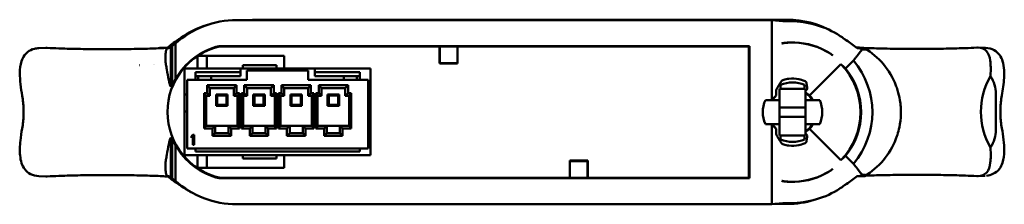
# Model space of a CAD drawing. Header units: millimetres. Extents: x 15 to 185, y 32 to 133.
# Tile 1 of 5: x 15 to 104, y 32 to 48. Entities that reach past the tile are written whole.
import ezdxf

# ---------------------------------------------------------------- set-up
doc = ezdxf.new("R2010")
doc.units = ezdxf.units.MM
doc.header["$LTSCALE"] = 0.333333
doc.layers.add('Arêtes visibles(ISO)', color=7, linetype='Continuous', lineweight=50)

msp = doc.modelspace()

# ---------------------------------------------------------------- linework, layer by layer
at = {"layer": 'Arêtes visibles(ISO)'}
for p, q in [((34.693, 48.332), (82.66, 48.332)), ((36.098, 48.361), (35.806, 48.332)), ((84.065, 48.361), (36.098, 48.361)), ((82.66, 48.332), (83.67, 48.232)), ((82.66, 41.168), (82.66, 48.332)), ((84.326, 48.226), (84.347, 48.226)), ((28.901, 45.987), (28.901, 42.452)), ((29.195, 46.232), (29.195, 43.01)), ((33.122, 46.003), (33.127, 45.965)), ((80.66, 46.003), (33.122, 46.003)), ((52.891, 45.965), (33.127, 45.965)), ((52.905, 45.974), (52.891, 45.959)), ((52.891, 44.476), (52.891, 45.965)), ((52.905, 44.461), (52.905, 45.974)), ((52.905, 45.974), (54.485, 45.974)), ((54.499, 45.959), (54.485, 45.974)), ((54.485, 45.974), (54.485, 44.461)), ((80.622, 45.965), (54.499, 45.965)), ((54.499, 45.965), (54.499, 44.476)), ((80.622, 45.965), (80.66, 46.003)), ((80.622, 34.204), (80.622, 45.965)), ((80.66, 46.003), (80.66, 34.166)), ((17.584, 45.831), (16.958, 45.813)), ((27.782, 45.848), (27.784, 45.84)), ((28.206, 45.848), (27.782, 45.848)), ((28.206, 45.848), (28.352, 45.838)), ((28.785, 45.883), (28.47, 45.789)), ((28.791, 42.37), (28.791, 45.889)), ((31.195, 45.113), (38.945, 45.113)), ((31.195, 43.988), (31.195, 45.113)), ((32.028, 45.113), (32.028, 43.988)), ((38.945, 45.113), (38.945, 43.988)), ((90.552, 45.819), (90.315, 45.803)), ((90.552, 45.819), (90.976, 45.819)), ((90.745, 45.677), (90.552, 45.819)), ((101.174, 45.86), (101.8, 45.842)), ((38.278, 44.28), (35.24, 44.28)), ((35.24, 44.28), (35.24, 43.988)), ((38.278, 43.988), (38.278, 44.28)), ((52.896, 44.476), (52.891, 44.476)), ((52.896, 44.452), (52.896, 44.476)), ((52.896, 44.452), (52.905, 44.461)), ((54.494, 44.452), (52.896, 44.452)), ((54.485, 44.461), (52.905, 44.461)), ((54.494, 44.452), (54.485, 44.461)), ((54.494, 44.476), (54.494, 44.452)), ((54.499, 44.476), (54.494, 44.476)), ((86.049, 41.584), (88.85, 44.386)), ((89.283, 43.994), (89.993, 44.704)), ((35.028, 43.988), (30.028, 43.988)), ((30.028, 41.655), (30.028, 43.988)), ((30.987, 42.988), (30.987, 43.655)), ((35.028, 43.655), (30.987, 43.655)), ((35.028, 43.322), (30.987, 43.322)), ((31.245, 43.322), (31.245, 42.988)), ((32.412, 43.322), (32.412, 42.988)), ((35.028, 43.988), (35.028, 43.655)), ((41.695, 43.988), (35.028, 43.988)), ((35.028, 43.655), (35.028, 43.322)), ((41.112, 43.822), (35.612, 43.822)), ((35.612, 43.822), (35.612, 42.988)), ((41.112, 43.822), (41.112, 42.988)), ((41.695, 43.988), (41.695, 43.655)), ((46.695, 43.988), (41.695, 43.988)), ((41.695, 43.655), (41.695, 43.322)), ((45.737, 43.655), (41.695, 43.655)), ((45.737, 43.322), (41.695, 43.322)), ((44.312, 42.988), (44.312, 43.322)), ((45.478, 43.322), (45.478, 42.988)), ((45.737, 42.988), (45.737, 43.655)), ((46.695, 41.655), (46.695, 43.988)), ((30.245, 42.988), (30.245, 36.822)), ((30.245, 42.988), (35.612, 42.988)), ((34.678, 42.488), (32.045, 42.488)), ((32.295, 42.238), (32.045, 42.488)), ((32.045, 42.488), (32.045, 41.788)), ((34.428, 42.238), (34.678, 42.488)), ((34.678, 41.788), (34.678, 42.488)), ((38.012, 42.488), (35.378, 42.488)), ((35.628, 42.238), (35.378, 42.488)), ((35.378, 42.488), (35.378, 41.788)), ((37.762, 42.238), (38.012, 42.488)), ((38.012, 41.788), (38.012, 42.488)), ((41.345, 42.488), (38.712, 42.488)), ((38.962, 42.238), (38.712, 42.488)), ((38.712, 42.488), (38.712, 41.788)), ((41.095, 42.238), (41.345, 42.488)), ((46.478, 42.988), (41.112, 42.988)), ((41.345, 41.788), (41.345, 42.488)), ((44.678, 42.488), (42.045, 42.488)), ((42.295, 42.238), (42.045, 42.488)), ((42.045, 42.488), (42.045, 41.788)), ((44.428, 42.238), (44.678, 42.488)), ((44.678, 41.788), (44.678, 42.488)), ((46.478, 42.988), (46.478, 36.822)), ((83.445, 42.168), (83.445, 42.521)), ((85.612, 42.521), (85.612, 42.168)), ((30.245, 41.655), (30.028, 41.655)), ((30.028, 40.155), (30.028, 41.655)), ((32.045, 41.788), (31.778, 41.788)), ((31.945, 41.538), (31.778, 41.788)), ((31.778, 41.788), (31.778, 38.622)), ((31.945, 41.538), (31.945, 38.872)), ((32.295, 41.538), (31.945, 41.538)), ((32.295, 41.538), (32.045, 41.788)), ((34.428, 42.238), (32.295, 42.238)), ((32.295, 42.238), (32.295, 41.538)), ((32.845, 40.638), (32.845, 41.672)), ((32.845, 41.672), (33.878, 41.672)), ((33.778, 41.572), (32.945, 41.572)), ((32.945, 40.738), (32.945, 41.572)), ((33.778, 40.738), (33.778, 41.572)), ((33.878, 41.672), (33.878, 40.638)), ((34.428, 41.538), (34.428, 42.238)), ((34.428, 41.538), (34.678, 41.788)), ((34.778, 41.538), (34.428, 41.538)), ((34.945, 41.788), (34.678, 41.788)), ((34.778, 41.538), (34.945, 41.788)), ((34.778, 38.872), (34.778, 41.538)), ((34.945, 38.622), (34.945, 41.788)), ((35.378, 41.788), (35.112, 41.788)), ((35.278, 41.538), (35.112, 41.788)), ((35.112, 41.788), (35.112, 38.622)), ((35.278, 41.538), (35.278, 38.872)), ((35.628, 41.538), (35.278, 41.538)), ((35.628, 41.538), (35.378, 41.788)), ((37.762, 42.238), (35.628, 42.238)), ((35.628, 42.238), (35.628, 41.538)), ((36.178, 41.672), (37.212, 41.672)), ((36.178, 40.638), (36.178, 41.672)), ((36.278, 41.572), (37.112, 41.572)), ((36.278, 40.738), (36.278, 41.572)), ((37.112, 41.572), (37.112, 40.738)), ((37.212, 41.672), (37.212, 40.638)), ((37.762, 41.538), (37.762, 42.238)), ((37.762, 41.538), (38.012, 41.788)), ((38.112, 41.538), (37.762, 41.538)), ((38.278, 41.788), (38.012, 41.788)), ((38.112, 41.538), (38.278, 41.788)), ((38.112, 38.872), (38.112, 41.538)), ((38.278, 38.622), (38.278, 41.788)), ((38.712, 41.788), (38.445, 41.788)), ((38.612, 41.538), (38.445, 41.788)), ((38.445, 41.788), (38.445, 38.622)), ((38.612, 41.538), (38.612, 38.872)), ((38.962, 41.538), (38.612, 41.538)), ((38.962, 41.538), (38.712, 41.788)), ((41.095, 42.238), (38.962, 42.238)), ((38.962, 42.238), (38.962, 41.538)), ((39.512, 41.672), (40.545, 41.672)), ((39.512, 40.638), (39.512, 41.672)), ((39.612, 41.572), (40.445, 41.572)), ((39.612, 40.738), (39.612, 41.572)), ((40.445, 41.572), (40.445, 40.738)), ((40.545, 41.672), (40.545, 40.638)), ((41.095, 41.538), (41.095, 42.238)), ((41.095, 41.538), (41.345, 41.788)), ((41.445, 41.538), (41.095, 41.538)), ((41.612, 41.788), (41.345, 41.788)), ((41.445, 41.538), (41.612, 41.788)), ((41.445, 38.872), (41.445, 41.538)), ((41.612, 38.622), (41.612, 41.788)), ((42.045, 41.788), (41.778, 41.788)), ((41.945, 41.538), (41.778, 41.788)), ((41.778, 41.788), (41.778, 38.622)), ((41.945, 41.538), (41.945, 38.872)), ((42.295, 41.538), (41.945, 41.538)), ((42.295, 41.538), (42.045, 41.788)), ((44.428, 42.238), (42.295, 42.238)), ((42.295, 42.238), (42.295, 41.538)), ((42.845, 41.672), (43.878, 41.672)), ((42.845, 40.638), (42.845, 41.672)), ((42.945, 40.738), (42.945, 41.572)), ((43.778, 41.572), (42.945, 41.572)), ((43.778, 40.738), (43.778, 41.572)), ((43.878, 41.672), (43.878, 40.638)), ((44.428, 41.538), (44.428, 42.238)), ((44.428, 41.538), (44.678, 41.788)), ((44.778, 41.538), (44.428, 41.538)), ((44.945, 41.788), (44.678, 41.788)), ((44.778, 41.538), (44.945, 41.788)), ((44.778, 38.872), (44.778, 41.538)), ((44.945, 38.622), (44.945, 41.788)), ((46.695, 41.655), (46.478, 41.655)), ((46.695, 40.155), (46.695, 41.655)), ((83.362, 42.168), (83.362, 40.501)), ((85.695, 42.168), (83.362, 42.168)), ((85.695, 40.501), (85.695, 42.168)), ((102.757, 41.724), (102.757, 38.502)), ((33.878, 40.638), (32.845, 40.638)), ((33.778, 40.738), (32.945, 40.738)), ((37.212, 40.638), (36.178, 40.638)), ((37.112, 40.738), (36.278, 40.738)), ((40.545, 40.638), (39.512, 40.638)), ((40.445, 40.738), (39.612, 40.738)), ((43.878, 40.638), (42.845, 40.638)), ((43.778, 40.738), (42.945, 40.738)), ((82.092, 41.168), (83.362, 41.168)), ((85.695, 41.168), (86.965, 41.168)), ((30.245, 40.155), (30.028, 40.155)), ((30.028, 36.238), (30.028, 40.155)), ((46.695, 40.155), (46.478, 40.155)), ((46.695, 36.238), (46.695, 40.155)), ((83.362, 40.501), (85.695, 40.501)), ((83.362, 39.668), (83.362, 40.501)), ((85.695, 40.501), (85.695, 39.668)), ((31.945, 38.872), (31.778, 38.622)), ((31.945, 38.872), (32.778, 38.872)), ((32.778, 38.872), (32.528, 38.622)), ((32.778, 38.872), (32.778, 38.205)), ((32.778, 38.872), (33.945, 38.872)), ((33.945, 38.872), (34.195, 38.622)), ((33.945, 38.205), (33.945, 38.872)), ((33.945, 38.872), (34.778, 38.872)), ((34.778, 38.872), (34.945, 38.622)), ((35.278, 38.872), (35.112, 38.622)), ((35.278, 38.872), (36.112, 38.872)), ((36.112, 38.872), (35.862, 38.622)), ((36.112, 38.872), (36.112, 38.205)), ((36.112, 38.872), (37.278, 38.872)), ((37.278, 38.872), (37.528, 38.622)), ((37.278, 38.205), (37.278, 38.872)), ((37.278, 38.872), (38.112, 38.872)), ((38.112, 38.872), (38.278, 38.622)), ((38.612, 38.872), (38.445, 38.622)), ((38.612, 38.872), (39.445, 38.872)), ((39.445, 38.872), (39.195, 38.622)), ((39.445, 38.872), (39.445, 38.205)), ((39.445, 38.872), (40.612, 38.872)), ((40.612, 38.872), (40.862, 38.622)), ((40.612, 38.205), (40.612, 38.872)), ((40.612, 38.872), (41.445, 38.872)), ((41.445, 38.872), (41.612, 38.622)), ((41.945, 38.872), (41.778, 38.622)), ((41.945, 38.872), (42.778, 38.872)), ((42.778, 38.872), (42.528, 38.622)), ((42.778, 38.872), (42.778, 38.205)), ((42.778, 38.872), (43.945, 38.872)), ((43.945, 38.872), (44.195, 38.622)), ((43.945, 38.205), (43.945, 38.872)), ((43.945, 38.872), (44.778, 38.872)), ((44.778, 38.872), (44.945, 38.622)), ((83.362, 39.001), (82.092, 39.001)), ((82.66, 39.001), (82.66, 31.836)), ((83.362, 39.668), (83.362, 38.001)), ((85.695, 39.668), (83.362, 39.668)), ((85.695, 38.001), (85.695, 39.668)), ((86.965, 39.001), (85.695, 39.001)), ((30.657, 37.922), (30.768, 38.055)), ((30.768, 38.055), (30.879, 38.055)), ((30.879, 38.055), (30.879, 37.165)), ((31.778, 38.622), (32.528, 38.622)), ((32.528, 38.622), (32.528, 37.955)), ((32.778, 38.205), (32.528, 37.955)), ((32.778, 38.205), (33.945, 38.205)), ((33.945, 38.205), (34.195, 37.955)), ((34.195, 37.955), (34.195, 38.622)), ((34.195, 38.622), (34.945, 38.622)), ((35.112, 38.622), (35.862, 38.622)), ((35.862, 38.622), (35.862, 37.955)), ((36.112, 38.205), (35.862, 37.955)), ((36.112, 38.205), (37.278, 38.205)), ((37.278, 38.205), (37.528, 37.955)), ((37.528, 37.955), (37.528, 38.622)), ((37.528, 38.622), (38.278, 38.622)), ((38.445, 38.622), (39.195, 38.622)), ((39.195, 38.622), (39.195, 37.955)), ((39.445, 38.205), (39.195, 37.955)), ((39.445, 38.205), (40.612, 38.205)), ((40.612, 38.205), (40.862, 37.955)), ((40.862, 37.955), (40.862, 38.622)), ((40.862, 38.622), (41.612, 38.622)), ((41.778, 38.622), (42.528, 38.622)), ((42.528, 38.622), (42.528, 37.955)), ((42.778, 38.205), (42.528, 37.955)), ((42.778, 38.205), (43.945, 38.205)), ((43.945, 38.205), (44.195, 37.955)), ((44.195, 37.955), (44.195, 38.622)), ((44.195, 38.622), (44.945, 38.622)), ((83.362, 38.001), (85.695, 38.001)), ((83.445, 37.648), (83.445, 38.001)), ((85.612, 38.001), (85.612, 37.648)), ((88.85, 35.783), (86.049, 38.584)), ((28.791, 34.28), (28.791, 37.798)), ((28.901, 37.716), (28.901, 34.181)), ((29.195, 37.158), (29.195, 33.936)), ((30.657, 37.771), (30.657, 37.922)), ((30.768, 37.903), (30.657, 37.771)), ((30.768, 37.165), (30.768, 37.903)), ((30.879, 37.165), (30.768, 37.165)), ((32.528, 37.955), (34.195, 37.955)), ((35.862, 37.955), (37.528, 37.955)), ((39.195, 37.955), (40.862, 37.955)), ((42.528, 37.955), (44.195, 37.955)), ((46.695, 36.238), (30.028, 36.238)), ((46.478, 36.822), (30.245, 36.822)), ((30.987, 36.822), (30.987, 36.572)), ((30.987, 36.572), (45.737, 36.572)), ((31.195, 35.113), (31.195, 36.238)), ((32.028, 36.238), (32.028, 35.113)), ((35.24, 36.238), (35.24, 35.947)), ((38.278, 35.947), (38.278, 36.238)), ((38.945, 36.238), (38.945, 35.113)), ((45.737, 36.822), (45.737, 36.572)), ((35.24, 35.947), (38.278, 35.947)), ((64.558, 34.204), (64.558, 35.75)), ((64.558, 35.75), (66.166, 35.75)), ((64.558, 35.721), (64.572, 35.707)), ((64.572, 34.195), (64.572, 35.707)), ((64.572, 35.707), (66.151, 35.707)), ((66.166, 35.721), (66.151, 35.707)), ((66.151, 35.707), (66.151, 34.195)), ((66.166, 35.75), (66.166, 34.204)), ((89.283, 36.175), (89.993, 35.465)), ((38.945, 35.113), (31.195, 35.113)), ((90.552, 34.35), (90.745, 34.492)), ((16.958, 34.355), (17.584, 34.337)), ((28.47, 34.379), (28.785, 34.285)), ((33.13, 34.232), (33.122, 34.166)), ((80.66, 34.166), (33.122, 34.166)), ((33.255, 34.204), (64.558, 34.204)), ((64.558, 34.209), (64.572, 34.195)), ((66.151, 34.195), (64.572, 34.195)), ((66.151, 34.195), (66.166, 34.209)), ((66.166, 34.204), (80.622, 34.204)), ((80.622, 34.204), (80.66, 34.166)), ((90.315, 34.365), (90.552, 34.35)), ((90.552, 34.35), (90.976, 34.35)), ((101.8, 34.384), (101.174, 34.366)), ((82.66, 31.836), (34.693, 31.836)), ((83.67, 31.937), (82.66, 31.836)), ((82.951, 31.865), (84.065, 31.865)), ((84.347, 31.942), (84.326, 31.942))]:
    msp.add_line(p, q, dxfattribs=at)
for centre, radius, start, end in [((34.693, 40.084), 8.248, 90, 131.80564), ((34.411, 40.113), 8.142, 105.11889, 123.17131), ((84.065, 40.113), 8.248, 61.30158, 90), ((84.347, 40.084), 8.142, 56.82869, 90), ((34.528, 40.084), 6.045, 103.40505, 179.86242), ((34.528, 40.084), 6.083, 103.36278, 151.25267), ((84.528, 40.084), 6.233, 60.65462, 92.92051), ((84.528, 40.084), 6.244, 61.72634, 91.85653), ((31.182, 40.113), 6.667, 120.66075, 121.44089), ((87.576, 40.084), 6.667, 20.92546, 59.33925), ((31.182, 40.113), 6.667, 141.05416, 141.10462), ((84.528, 40.084), 6.098, 315.13666, 44.86334), ((84.528, 40.084), 7.156, 319.79201, 40.20799), ((84.528, 40.084), 6.156, 320.57273, 39.42727), ((84.528, 40.084), 2.667, 66.03052, 113.96948), ((84.528, 40.084), 3.01, 78.97514, 96.05703), ((84.528, 40.084), 2.083, 135.39508, 148.66775), ((84.528, 40.084), 2.083, 31.33225, 55.9442), ((84.528, 40.084), 2.136, 30.47183, 44.6099), ((84.528, 40.084), 2.667, 156.03052, 203.96948), ((84.528, 40.084), 2.667, 336.03052, 23.96948), ((34.528, 40.113), 6.045, 180.13758, 257.8385), ((84.528, 40.084), 2.083, 211.33225, 224.60492), ((84.528, 40.084), 2.083, 304.0558, 328.66775), ((84.528, 40.084), 2.136, 315.3901, 329.52817), ((34.528, 40.084), 6.083, 208.74733, 256.63722), ((84.528, 40.084), 2.667, 246.03052, 293.96948), ((84.528, 40.084), 3.01, 263.94297, 281.02486), ((87.576, 40.084), 6.667, 300.66075, 339.07454), ((84.528, 40.084), 6.233, 267.07949, 299.34538), ((84.528, 40.084), 6.244, 268.14347, 298.27366), ((34.693, 40.084), 8.248, 228.19436, 270), ((34.411, 40.113), 8.142, 236.82869, 243.14334), ((84.347, 40.084), 8.142, 270, 303.17131), ((84.065, 40.113), 8.248, 270, 286.96065)]:
    msp.add_arc(centre, radius, start, end, dxfattribs=at)
for centre, major_axis, ratio, start_param, end_param in [((84.326, 48.232), (0.659, 0), 0.008727, 3.228859, 4.712389), ((33.823, 39.526), (-5.891, -5.891), 0.995013, 4.489231, 4.631002), ((34.107, 40.084), (-7.883, 0), 0.997238, 5.385199, 5.433804), ((85.166, 40.084), (6.388, 0), 0.995013, 1.807134, 1.825737), ((84.935, 39.497), (5.891, -5.891), 0.995013, 1.649501, 1.793954), ((148.325, 40.084), (-195.043, 8.093), 0.00225, 5.439182, 5.446276), ((34.107, 40.084), (-7.883, 0), 0.997238, 5.452535, 5.453637), ((84.092, 40.521), (-4.375, 4.375), 0.995013, 4.778459, 4.797144), ((87.576, 41.062), (0, 5.875), 0.986038, 5.6308, 5.655959), ((-29.567, 40.113), (195.043, 8.093), 0.00225, 0.836909, 0.844003), ((34.41, 40.113), (-0.033, 8.264), 0.999749, 1.03196, 1.032488), ((84.963, 39.65), (4.354, -4.354), 0.995013, 1.573461, 1.668337), ((111.998, 40.113), (10.581, 0), 0.766044, 2.736292, 3.546893), ((96.274, 41.836), (6.481, -0.19), 0.642626, 0.018828, 0.406793), ((23.028, 42.371), (5.877, 0.1), 0.084932, 6.084664, 6.245751), ((34.104, 40.084), (-5.719, 0), 0.997238, 5.744477, 5.855038), ((84.333, 40.084), (-1.955, 0), 0.995013, 5.431903, 5.692464), ((84.68, 39.932), (1.525, -1.525), 0.995013, 1.663934, 1.862478), ((84.333, 40.084), (-1.955, 0), 0.995013, 0.590722, 0.851283), ((84.68, 40.236), (1.525, 1.525), 0.995013, 4.420707, 4.619251), ((96.274, 38.391), (-6.481, -0.19), 0.642626, 2.7348, 3.122765), ((23.028, 37.797), (5.877, -0.1), 0.084932, 0.037434, 0.198522), ((34.104, 40.084), (-5.719, 0), 0.997238, 0.428147, 0.538709), ((84.963, 40.519), (-4.354, -4.354), 0.995013, 1.473255, 1.568131), ((84.092, 39.648), (-4.375, -4.375), 0.995013, 1.486042, 1.504726), ((87.576, 39.106), (0, 5.875), 0.986038, 3.768819, 3.793978), ((148.325, 40.084), (195.043, 8.093), 0.00225, 3.978502, 3.985596), ((33.823, 40.701), (-5.891, 5.891), 0.995013, 1.664303, 1.793954), ((34.107, 40.084), (-7.883, 0), 0.997238, 0.829548, 0.83065), ((34.107, 40.084), (-7.883, 0), 0.997238, 0.849381, 0.897986), ((85.166, 40.084), (6.388, 0), 0.995013, 4.457449, 4.476051), ((84.935, 40.672), (5.891, 5.891), 0.995013, 4.489231, 4.633684), ((-29.567, 40.113), (-195.043, 8.093), 0.00225, 2.297589, 2.304684), ((84.326, 31.936), (-0.659, 0), 0.008727, 4.712389, 6.195919)]:
    msp.add_ellipse(centre, major_axis=major_axis, ratio=ratio, start_param=start_param, end_param=end_param, dxfattribs=at)
for points, knots in [([(29.956, 46.928), (29.955, 46.928), (29.955, 46.928), (29.884, 46.882), (29.81, 46.832), (29.674, 46.737), (29.613, 46.693), (29.517, 46.624), (29.476, 46.594), (29.428, 46.558), (29.415, 46.549), (29.41, 46.546)], [0.06032525, 0.06032525, 0.06032525, 0.06032525, 0.06039742, 0.06039742, 0.0755325, 0.0755325, 0.09066758, 0.09066758, 0.1055342, 0.1055342, 0.11695696, 0.11695696, 0.11695696, 0.11695696]), ([(88.802, 46.899), (88.802, 46.899), (88.803, 46.899), (88.873, 46.853), (88.948, 46.803), (89.084, 46.708), (89.145, 46.664), (89.241, 46.595), (89.281, 46.565), (89.329, 46.529), (89.342, 46.52), (89.347, 46.517)], [0.06032525, 0.06032525, 0.06032525, 0.06032525, 0.06039742, 0.06039742, 0.0755325, 0.0755325, 0.09066758, 0.09066758, 0.1055342, 0.1055342, 0.11695696, 0.11695696, 0.11695696, 0.11695696]), ([(84.211, 46.309), (84.211, 46.309), (84.211, 46.309), (84.127, 46.305), (84.039, 46.298), (83.877, 46.283), (83.803, 46.274), (83.686, 46.258), (83.636, 46.25), (83.576, 46.24), (83.56, 46.237), (83.554, 46.235)], [0.17878772, 0.17878772, 0.17878772, 0.17878772, 0.17880533, 0.17880533, 0.19375596, 0.19375596, 0.2087066, 0.2087066, 0.22364063, 0.22364063, 0.23511903, 0.23511903, 0.23511903, 0.23511903]), ([(83.67, 46.264), (83.676, 46.265), (83.691, 46.268), (83.751, 46.277), (83.801, 46.284), (83.918, 46.298), (83.992, 46.305), (84.155, 46.318), (84.243, 46.323), (84.326, 46.325), (84.326, 46.325), (84.326, 46.325)], [-0.23503082, -0.23503082, -0.23503082, -0.23503082, -0.22355428, -0.22355428, -0.20862865, -0.20862865, -0.19369568, -0.19369568, -0.1787627, -0.1787627, -0.17875151, -0.17875151, -0.17875151, -0.17875151]), ([(15.465, 41.539), (15.4, 41.895), (15.348, 42.248), (15.275, 42.931), (15.256, 43.265), (15.261, 43.957), (15.292, 44.313), (15.464, 44.834), (15.553, 45.015), (15.756, 45.286), (15.854, 45.389), (16.136, 45.61), (16.343, 45.708), (16.688, 45.792), (16.822, 45.809), (16.959, 45.813)], [0, 0, 0, 0, 0.0658615, 0.0658615, 0.1361197, 0.1361197, 0.224389, 0.224389, 0.2733364, 0.2733364, 0.3062301, 0.3062301, 0.3568374, 0.3568374, 0.387613, 0.387613, 0.387613, 0.387613]), ([(17.706, 45.831), (17.682, 45.832), (17.657, 45.832), (17.634, 45.832), (17.617, 45.832), (17.6, 45.832), (17.584, 45.831)], [1.55306108, 1.55306108, 1.55306108, 1.55306108, 1.55973484, 1.55973484, 1.55973484, 1.5644365, 1.5644365, 1.5644365, 1.5644365]), ([(28.786, 45.884), (28.689, 45.869), (28.554, 45.854), (28.098, 45.819), (27.61, 45.795), (26.597, 45.761), (25.893, 45.745), (24.601, 45.727), (23.784, 45.721), (22.396, 45.721), (21.578, 45.727), (20.287, 45.745), (19.583, 45.761), (18.964, 45.781), (18.85, 45.786), (18.737, 45.79)], [-1.4849062, -1.4849062, -1.4849062, -1.4849062, -1.4118367, -1.4118367, -1.2851801, -1.2851801, -1.1596856, -1.1596856, -1.0347815, -1.0347815, -0.9098773, -0.9098773, -0.7843829, -0.7843829, -0.7557933, -0.7557933, -0.7557933, -0.7557933]), ([(28.256, 45.832), (28.125, 45.833), (28.007, 45.834), (27.878, 45.836), (27.842, 45.837), (27.796, 45.839), (27.784, 45.84), (27.784, 45.84)], [0.06897898, 0.06897898, 0.06897898, 0.06897898, 0.10369082, 0.10369082, 0.12112443, 0.12112443, 0.13677795, 0.13677795, 0.13677795, 0.13677795]), ([(28.47, 45.789), (28.432, 45.778), (28.399, 45.722), (28.352, 45.56), (28.338, 45.479), (28.32, 45.342), (28.313, 45.262), (28.303, 45.095), (28.301, 45.022), (28.3, 44.897), (28.301, 44.827), (28.306, 44.709), (28.309, 44.638), (28.324, 44.482), (28.334, 44.412), (28.343, 44.35)], [0, 0, 0, 0, 0.0586483, 0.0586483, 0.1065248, 0.1065248, 0.1617742, 0.1617742, 0.2171069, 0.2171069, 0.285908, 0.285908, 0.3391868, 0.3391868, 0.3904459, 0.3904459, 0.3904459, 0.3904459]), ([(87.486, 45.584), (87.561, 45.544), (87.639, 45.499), (87.783, 45.413), (87.848, 45.372), (87.949, 45.306), (87.991, 45.277), (88.041, 45.242), (88.054, 45.232), (88.059, 45.228)], [-0.06040321, -0.06040321, -0.06040321, -0.06040321, -0.0452115, -0.0452115, -0.02991608, -0.02991608, -0.01495804, -0.01495804, -0.00334155, -0.00334155, -0.00334155, -0.00334155]), ([(88.147, 45.153), (88.142, 45.157), (88.129, 45.167), (88.08, 45.203), (88.038, 45.233), (87.939, 45.3), (87.875, 45.342), (87.734, 45.43), (87.656, 45.476), (87.583, 45.517)], [0.12480974, 0.12480974, 0.12480974, 0.12480974, 0.13640931, 0.13640931, 0.15135632, 0.15135632, 0.16659488, 0.16659488, 0.18173672, 0.18173672, 0.18173672, 0.18173672]), ([(90.223, 45.883), (90.269, 45.878), (90.318, 45.874), (90.66, 45.848), (91.148, 45.824), (92.161, 45.79), (92.865, 45.774), (94.156, 45.756), (94.974, 45.75), (96.362, 45.75), (97.179, 45.756), (98.471, 45.774), (99.175, 45.79), (99.794, 45.81), (99.907, 45.815), (100.021, 45.819)], [-1.4347878, -1.4347878, -1.4347878, -1.4347878, -1.4118367, -1.4118367, -1.2851801, -1.2851801, -1.1596856, -1.1596856, -1.0347815, -1.0347815, -0.9098773, -0.9098773, -0.7843829, -0.7843829, -0.7557933, -0.7557933, -0.7557933, -0.7557933]), ([(91.093, 45.731), (91.102, 45.723), (91.082, 45.716), (90.979, 45.697), (90.863, 45.686), (90.745, 45.677)], [0, 0, 0, 0, 0.02533393, 0.02533393, 0.06760857, 0.06760857, 0.06760857, 0.06760857]), ([(101.051, 45.86), (101.076, 45.861), (101.1, 45.861), (101.124, 45.861), (101.474, 45.861), (101.744, 45.752), (102.105, 45.343), (102.202, 45.043), (102.303, 44.348), (102.309, 43.895), (102.278, 43.359), (102.277, 43.334), (102.275, 43.309)], [1.5530611, 1.5530611, 1.5530611, 1.5530611, 1.5597348, 1.5597348, 1.5597348, 1.6576484, 1.6576484, 1.755562, 1.755562, 1.8578081, 1.8578081, 1.8627349, 1.8627349, 1.8627349, 1.8627349]), ([(101.835, 45.841), (102.104, 45.828), (102.371, 45.762), (102.801, 45.52), (102.976, 45.357), (103.218, 45.018), (103.303, 44.84), (103.443, 44.403), (103.478, 44.134), (103.515, 43.412), (103.486, 42.907), (103.384, 42.107), (103.342, 41.839), (103.293, 41.569)], [0.0027296, 0.0027296, 0.0027296, 0.0027296, 0.0633842, 0.0633842, 0.1167124, 0.1167124, 0.1646605, 0.1646605, 0.2315189, 0.2315189, 0.3371367, 0.3371367, 0.3870169, 0.3870169, 0.3870169, 0.3870169]), ([(28.343, 44.35), (28.374, 44.203), (28.402, 44.056), (28.485, 43.613), (28.552, 43.237), (28.663, 42.698), (28.729, 42.44), (28.791, 42.37)], [4.4532103, 4.4532103, 4.4532103, 4.4532103, 4.5006621, 4.5006621, 4.6035692, 4.6035692, 4.6982411, 4.6982411, 4.6982411, 4.6982411]), ([(84.211, 43.077), (84.209, 43.077), (84.207, 43.077), (84.119, 43.067), (84.03, 43.052), (83.867, 43.013), (83.794, 42.991), (83.679, 42.948), (83.629, 42.926), (83.574, 42.895), (83.56, 42.884), (83.554, 42.876)], [-0.06197145, -0.06197145, -0.06197145, -0.06197145, -0.06159787, -0.06159787, -0.04618768, -0.04618768, -0.03077748, -0.03077748, -0.01538874, -0.01538874, -0.00454444, -0.00454444, -0.00454444, -0.00454444]), ([(85.764, 42.77), (85.763, 42.778), (85.749, 42.792), (85.691, 42.832), (85.642, 42.859), (85.52, 42.916), (85.437, 42.949), (85.269, 43.001), (85.184, 43.022), (85.104, 43.038)], [0.13516936, 0.13516936, 0.13516936, 0.13516936, 0.14819861, 0.14819861, 0.16346635, 0.16346635, 0.18032585, 0.18032585, 0.1948227, 0.1948227, 0.1948227, 0.1948227]), ([(93.803, 42.465), (93.841, 42.366), (93.893, 42.223), (94.036, 41.758), (94.104, 41.468), (94.221, 40.758), (94.251, 40.338), (94.23, 39.518), (94.184, 39.12), (94.056, 38.499), (93.996, 38.273), (93.879, 37.906), (93.836, 37.788), (93.803, 37.703)], [0, 0, 0, 0, 0.0190749, 0.0190749, 0.0492253, 0.0492253, 0.0914929, 0.0914929, 0.1317136, 0.1317136, 0.155361, 0.155361, 0.1708997, 0.1708997, 0.1708997, 0.1708997]), ([(15.465, 41.539), (15.499, 41.349), (15.527, 41.156), (15.569, 40.769), (15.583, 40.574), (15.597, 40.182), (15.597, 39.986), (15.583, 39.595), (15.569, 39.4), (15.527, 39.012), (15.499, 38.82), (15.465, 38.63)], [4.4791782, 4.4791782, 4.4791782, 4.4791782, 4.5724625, 4.5724625, 4.6657468, 4.6657468, 4.7590311, 4.7590311, 4.8523155, 4.8523155, 4.9455998, 4.9455998, 4.9455998, 4.9455998]), ([(103.293, 41.568), (103.258, 41.378), (103.23, 41.185), (103.189, 40.798), (103.175, 40.603), (103.161, 40.211), (103.161, 40.015), (103.175, 39.624), (103.189, 39.429), (103.23, 39.041), (103.258, 38.849), (103.293, 38.659)], [1.3375855, 1.3375855, 1.3375855, 1.3375855, 1.4308698, 1.4308698, 1.5241542, 1.5241542, 1.6174385, 1.6174385, 1.7107228, 1.7107228, 1.8040071, 1.8040071, 1.8040071, 1.8040071]), ([(16.966, 34.355), (16.702, 34.363), (16.443, 34.425), (16.017, 34.641), (15.834, 34.792), (15.562, 35.14), (15.469, 35.334), (15.339, 35.741), (15.3, 35.961), (15.239, 36.598), (15.253, 37.048), (15.34, 37.881), (15.396, 38.254), (15.465, 38.63)], [0, 0, 0, 0, 0.0589828, 0.0589828, 0.112475, 0.112475, 0.1630998, 0.1630998, 0.2202975, 0.2202975, 0.3180048, 0.3180048, 0.3875684, 0.3875684, 0.3875684, 0.3875684]), ([(103.293, 38.659), (103.358, 38.303), (103.411, 37.95), (103.486, 37.267), (103.506, 36.934), (103.495, 36.235), (103.456, 35.882), (103.287, 35.362), (103.198, 35.176), (102.923, 34.817), (102.723, 34.654), (102.319, 34.463), (102.117, 34.41), (101.909, 34.391)], [0, 0, 0, 0, 0.0658735, 0.0658735, 0.1361425, 0.1361425, 0.2253671, 0.2253671, 0.2739126, 0.2739126, 0.3320919, 0.3320919, 0.3789491, 0.3789491, 0.3789491, 0.3789491]), ([(28.791, 37.798), (28.729, 37.728), (28.663, 37.47), (28.552, 36.931), (28.485, 36.556), (28.402, 36.112), (28.374, 35.966), (28.344, 35.818)], [2.3725982, 2.3725982, 2.3725982, 2.3725982, 2.46727, 2.46727, 2.5701772, 2.5701772, 2.6176174, 2.6176174, 2.6176174, 2.6176174]), ([(83.554, 37.292), (83.56, 37.285), (83.574, 37.274), (83.629, 37.243), (83.679, 37.22), (83.794, 37.178), (83.867, 37.155), (84.03, 37.117), (84.119, 37.101), (84.207, 37.092), (84.209, 37.092), (84.211, 37.091)], [0.12263728, 0.12263728, 0.12263728, 0.12263728, 0.13348158, 0.13348158, 0.14887033, 0.14887033, 0.16428052, 0.16428052, 0.17969072, 0.17969072, 0.18006429, 0.18006429, 0.18006429, 0.18006429]), ([(85.104, 37.13), (85.184, 37.146), (85.269, 37.167), (85.437, 37.22), (85.52, 37.252), (85.642, 37.309), (85.691, 37.337), (85.749, 37.377), (85.763, 37.39), (85.764, 37.398)], [0.20846833, 0.20846833, 0.20846833, 0.20846833, 0.22296518, 0.22296518, 0.23982468, 0.23982468, 0.25509242, 0.25509242, 0.26812167, 0.26812167, 0.26812167, 0.26812167]), ([(102.275, 36.917), (102.276, 36.902), (102.277, 36.886), (102.308, 36.365), (102.304, 35.917), (102.21, 35.212), (102.115, 34.902), (101.754, 34.479), (101.481, 34.365), (101.124, 34.365), (101.1, 34.365), (101.076, 34.366), (101.051, 34.367)], [-0.3031888, -0.3031888, -0.3031888, -0.3031888, -0.3000574, -0.3000574, -0.199733, -0.199733, -0.0998665, -0.0998665, 0, 0, 0, 0.0066738, 0.0066738, 0.0066738, 0.0066738]), ([(28.344, 35.818), (28.336, 35.771), (28.327, 35.723), (28.311, 35.548), (28.306, 35.482), (28.3, 35.33), (28.3, 35.261), (28.301, 35.13), (28.304, 35.057), (28.311, 34.928), (28.317, 34.844), (28.34, 34.673), (28.354, 34.601), (28.402, 34.433), (28.436, 34.389), (28.47, 34.379)], [0.00011069, 0.00011069, 0.00011069, 0.00011069, 0.01641884, 0.01641884, 0.024697, 0.024697, 0.03396019, 0.03396019, 0.04692542, 0.04692542, 0.05842994, 0.05842994, 0.06884642, 0.06884642, 0.08798629, 0.08798629, 0.08798629, 0.08798629]), ([(28.786, 34.284), (28.689, 34.3), (28.554, 34.315), (28.098, 34.35), (27.61, 34.374), (26.597, 34.408), (25.893, 34.423), (24.601, 34.441), (23.784, 34.447), (23.09, 34.447), (22.396, 34.447), (21.578, 34.441), (20.287, 34.423), (19.583, 34.408), (18.964, 34.387), (18.85, 34.383), (18.737, 34.378)], [1.6194383, 1.6194383, 1.6194383, 1.6194383, 1.6925078, 1.6925078, 1.8191644, 1.8191644, 1.9446588, 1.9446588, 2.069563, 2.069563, 2.069563, 2.1944671, 2.1944671, 2.3199616, 2.3199616, 2.3485511, 2.3485511, 2.3485511, 2.3485511]), ([(87.486, 34.585), (87.561, 34.625), (87.639, 34.669), (87.783, 34.755), (87.848, 34.796), (87.949, 34.862), (87.991, 34.891), (88.041, 34.927), (88.054, 34.936), (88.059, 34.94)], [-0.18221301, -0.18221301, -0.18221301, -0.18221301, -0.16702131, -0.16702131, -0.15172589, -0.15172589, -0.13676785, -0.13676785, -0.12515135, -0.12515135, -0.12515135, -0.12515135]), ([(88.147, 35.016), (88.142, 35.012), (88.129, 35.002), (88.08, 34.966), (88.038, 34.936), (87.939, 34.868), (87.875, 34.826), (87.734, 34.738), (87.656, 34.692), (87.583, 34.651)], [-0.23977419, -0.23977419, -0.23977419, -0.23977419, -0.22817462, -0.22817462, -0.21322761, -0.21322761, -0.19798905, -0.19798905, -0.18284721, -0.18284721, -0.18284721, -0.18284721]), ([(90.745, 34.492), (90.85, 34.484), (90.942, 34.475), (91.038, 34.461), (91.064, 34.456), (91.093, 34.447), (91.099, 34.442), (91.093, 34.438)], [0.00921662, 0.00921662, 0.00921662, 0.00921662, 0.04245942, 0.04245942, 0.05975577, 0.05975577, 0.07533485, 0.07533485, 0.07533485, 0.07533485]), ([(91.058, 34.396), (91.247, 34.405), (91.45, 34.413), (92.161, 34.437), (92.865, 34.452), (94.156, 34.47), (94.974, 34.476), (95.668, 34.476), (96.362, 34.476), (97.179, 34.47), (98.471, 34.452), (99.175, 34.437), (99.794, 34.416), (99.907, 34.412), (100.021, 34.407)], [1.7676554, 1.7676554, 1.7676554, 1.7676554, 1.8191644, 1.8191644, 1.9446588, 1.9446588, 2.069563, 2.069563, 2.069563, 2.1944671, 2.1944671, 2.3199616, 2.3199616, 2.3485511, 2.3485511, 2.3485511, 2.3485511]), ([(17.584, 34.337), (17.6, 34.337), (17.617, 34.336), (17.634, 34.336), (17.657, 34.336), (17.682, 34.337), (17.706, 34.338)], [-0.00470242, -0.00470242, -0.00470242, -0.00470242, 0, 0, 0, 0.00667376, 0.00667376, 0.00667376, 0.00667376]), ([(29.41, 33.681), (29.415, 33.678), (29.428, 33.668), (29.476, 33.633), (29.517, 33.603), (29.613, 33.533), (29.674, 33.489), (29.81, 33.395), (29.884, 33.345), (29.955, 33.298), (29.955, 33.298), (29.956, 33.298)], [0.00344386, 0.00344386, 0.00344386, 0.00344386, 0.01486662, 0.01486662, 0.02973324, 0.02973324, 0.04486832, 0.04486832, 0.0600034, 0.0600034, 0.06007557, 0.06007557, 0.06007557, 0.06007557]), ([(84.211, 33.86), (84.211, 33.86), (84.211, 33.86), (84.127, 33.864), (84.039, 33.87), (83.877, 33.886), (83.803, 33.895), (83.686, 33.911), (83.636, 33.918), (83.576, 33.929), (83.56, 33.932), (83.554, 33.933)], [-0.17897743, -0.17897743, -0.17897743, -0.17897743, -0.17895982, -0.17895982, -0.16400919, -0.16400919, -0.14905855, -0.14905855, -0.13412453, -0.13412453, -0.12264613, -0.12264613, -0.12264613, -0.12264613]), ([(83.67, 33.905), (83.676, 33.903), (83.691, 33.9), (83.751, 33.891), (83.801, 33.884), (83.918, 33.871), (83.992, 33.863), (84.155, 33.851), (84.243, 33.846), (84.326, 33.843), (84.326, 33.843), (84.326, 33.843)], [0.1225924, 0.1225924, 0.1225924, 0.1225924, 0.13406895, 0.13406895, 0.14899457, 0.14899457, 0.16392755, 0.16392755, 0.17886053, 0.17886053, 0.17887172, 0.17887172, 0.17887172, 0.17887172]), ([(89.347, 33.652), (89.342, 33.648), (89.329, 33.639), (89.281, 33.604), (89.241, 33.574), (89.145, 33.504), (89.084, 33.46), (88.948, 33.366), (88.873, 33.316), (88.803, 33.269), (88.802, 33.269), (88.802, 33.269)], [0.00344386, 0.00344386, 0.00344386, 0.00344386, 0.01486662, 0.01486662, 0.02973324, 0.02973324, 0.04486832, 0.04486832, 0.0600034, 0.0600034, 0.06007557, 0.06007557, 0.06007557, 0.06007557]), ([(90.299, 34.351), (90.322, 34.353), (90.346, 34.355), (90.382, 34.357), (90.394, 34.358), (90.406, 34.359)], [1.68172851, 1.68172851, 1.68172851, 1.68172851, 1.69250777, 1.69250777, 1.69754395, 1.69754395, 1.69754395, 1.69754395])]:
    msp.add_open_spline(points, degree=3, knots=knots, dxfattribs=at)
for points, degree in [([(28.901, 45.987), (28.889, 45.98), (28.852, 45.947), (28.791, 45.889)], 3), ([(90.745, 45.677), (90.717, 45.636), (90.683, 45.591), (90.644, 45.54)], 3), ([(85.764, 42.77), (85.82, 42.456), (85.852, 42.167)], 2), ([(15.465, 41.539), (15.465, 41.539), (15.465, 41.539), (15.465, 41.539)], 3), ([(85.852, 42.167), (85.8, 42.109), (85.747, 42.05), (85.695, 41.992)], 3), ([(103.293, 41.568), (103.293, 41.568), (103.293, 41.568), (103.293, 41.568)], 3), ([(15.465, 38.63), (15.465, 38.63), (15.465, 38.63), (15.465, 38.63)], 3), ([(85.695, 38.176), (85.743, 38.123), (85.795, 38.066), (85.852, 38.002)], 3), ([(85.764, 37.398), (85.82, 37.712), (85.852, 38.002)], 2), ([(103.293, 38.659), (103.293, 38.659), (103.293, 38.659), (103.293, 38.659)], 3), ([(90.644, 34.628), (90.683, 34.578), (90.717, 34.532), (90.745, 34.492)], 3), ([(28.791, 34.28), (28.851, 34.221), (28.889, 34.189), (28.901, 34.181)], 3)]:
    msp.add_open_spline(points, degree=degree, dxfattribs=at)
for points, weights in [([(89.993, 44.704), (90.297, 45.094), (90.644, 45.54)], [1.04872595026, 1.06531029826, 1.07724845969]), ([(83.065, 42.071), (83.269, 42.474), (83.554, 42.876)], [0.999999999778, 0.999999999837, 0.99999999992]), ([(83.045, 41.547), (83.054, 41.788), (83.065, 42.071)], [4.89364117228, 4.69056129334, 4.44026026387]), ([(83.065, 38.097), (83.054, 38.38), (83.045, 38.621)], [4.44026026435, 4.69056129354, 4.89364117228]), ([(83.554, 37.292), (83.269, 37.695), (83.065, 38.097)], [0.99999999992, 0.999999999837, 0.999999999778]), ([(89.993, 35.465), (90.297, 35.074), (90.644, 34.628)], [1.04872595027, 1.06531029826, 1.07724845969])]:
    msp.add_rational_spline(points, weights, degree=2, dxfattribs=at)

doc.saveas('drawing.dxf')
